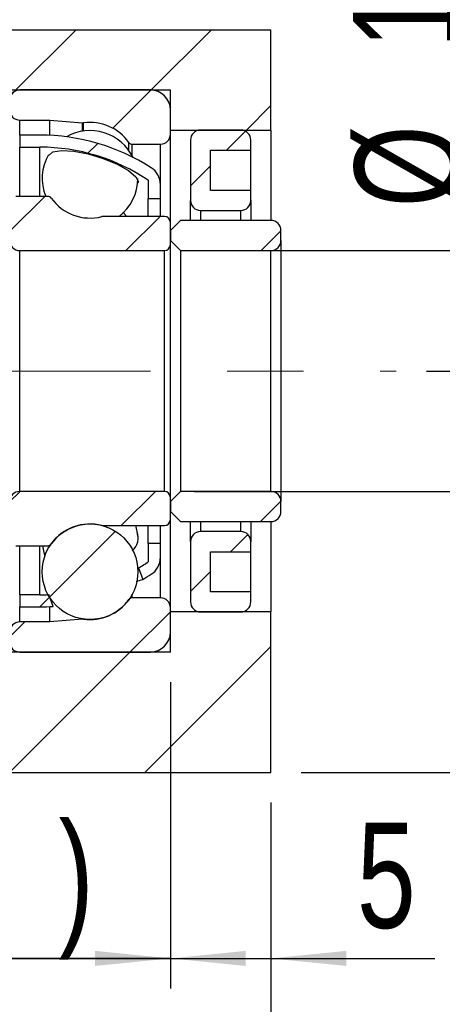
# Model space of a CAD drawing. Header units: millimetres. Extents: x 31 to 291, y 7 to 191.
# Tile 5 of 8: x 241 to 255, y 26 to 59. Entities that reach past the tile are written whole.
import ezdxf

# ---------------------------------------------------------------- set-up
doc = ezdxf.new("R2010")
doc.units = ezdxf.units.MM
doc.linetypes.add('CENTERX2', pattern=[20.32, 12.7, -2.54, 2.54, -2.54])
doc.layers.add('FORMAT', color=7, linetype='Continuous')
doc.styles.add('SLDTEXTSTYLE0', font='TXT', dxfattribs={"width": 0.75})
doc.dimstyles.new('SLDDIMSTYLE1', dxfattribs={"dimtxt": 3.5, "dimasz": 2.5, "dimexe": 0, "dimexo": 0.0625, "dimgap": 0.875, "dimtad": 1, "dimdec": 1, "dimlfac": 1.5, "dimrnd": 1e-09, "dimzin": 12, "dimdsep": 46, "dimtxsty": 'SLDTEXTSTYLE0', "dimsah": 1, "dimcen": 0.09, "dimadec": 0, "dimazin": 3, "dimtfac": 1, "dimtdec": 1, "dimtmove": 0, "dimatfit": 0, "dimfxl": 0, "dimfrac": 2, "dimtolj": 1, "dimtzin": 12, "dimarcsym": 0})
doc.dimstyles.new('SLDDIMSTYLE2', dxfattribs={"dimtxt": 3.5, "dimasz": 2.5, "dimexe": 0, "dimexo": 0.0625, "dimgap": 0.875, "dimtad": 1, "dimlfac": 1.5, "dimrnd": 1e-09, "dimzin": 12, "dimdsep": 46, "dimtxsty": 'SLDTEXTSTYLE0', "dimsah": 1, "dimcen": 0.09, "dimadec": 0, "dimazin": 3, "dimtfac": 1, "dimtofl": 0, "dimtmove": 0, "dimatfit": 3, "dimfxl": 0, "dimfrac": 2, "dimtolj": 1, "dimtzin": 12, "dimarcsym": 0})
doc.dimstyles.new('SLDDIMSTYLE4', dxfattribs={"dimtxt": 3.5, "dimasz": 2.5, "dimexe": 0, "dimexo": 0.0625, "dimgap": 0.875, "dimtad": 1, "dimlfac": 1.5, "dimrnd": 1e-09, "dimzin": 12, "dimdsep": 46, "dimtxsty": 'SLDTEXTSTYLE0', "dimsah": 1, "dimcen": 0.09, "dimadec": 0, "dimazin": 3, "dimtfac": 1, "dimtmove": 0, "dimatfit": 0, "dimfxl": 0, "dimfrac": 2, "dimtolj": 1, "dimtzin": 12, "dimarcsym": 0})
doc.dimstyles.new('SLDDIMSTYLE9', dxfattribs={"dimtxt": 3.5, "dimasz": 2.5, "dimexe": 0, "dimexo": 0.0625, "dimgap": 0.875, "dimtad": 1, "dimlfac": 1.5, "dimrnd": 1e-09, "dimzin": 12, "dimdsep": 46, "dimtxsty": 'SLDTEXTSTYLE0', "dimsah": 1, "dimcen": 0.09, "dimadec": 0, "dimazin": 3, "dimtol": 1, "dimtp": 0.02, "dimtm": 0.02, "dimtfac": 1, "dimtmove": 0, "dimatfit": 0, "dimfxl": 0, "dimfrac": 2, "dimtolj": 1, "dimarcsym": 0})

# ---------------------------------------------------------------- blocks, each defined once
blk = doc.blocks.new('_D_15')
at = {"layer": 'FORMAT', "color": 7}
for p, q in [((256.579, 51.403), (256.579, 63.286)), ((246.758, 51.403), (257.579, 51.403)), ((256.579, 51.403), (256.579, 43.403)), ((246.758, 43.403), (257.579, 43.403))]:
    blk.add_line(p, q, dxfattribs=at)
for points in [[(256.579, 51.403), (256.329, 48.903), (256.829, 48.903)], [(256.579, 43.403), (256.829, 45.903), (256.329, 45.903)]]:
    blk.add_solid(points, dxfattribs=at)
at = {"layer": 'FORMAT', "color": 7, "char_height": 3.5, "attachment_point": 1, "rotation": 90, "style": 'SLDTEXTSTYLE0'}
for s, insert in [('12', (252.014, 58.114)), ('%%c', (252.068, 52.836))]:
    blk.add_mtext(s, dxfattribs=dict(at, insert=insert))
blk = doc.blocks.new('_D_16')
at = {"layer": 'FORMAT', "color": 7}
for p, q in [((265.624, 47.403), (265.624, 52.903)), ((254.45, 47.403), (266.624, 47.403)), ((265.624, 47.403), (265.624, 34.07)), ((250.291, 34.07), (266.624, 34.07)), ((265.624, 34.07), (265.624, 28.57))]:
    blk.add_line(p, q, dxfattribs=at)
for points in [[(265.624, 47.403), (265.874, 49.903), (265.374, 49.903)], [(265.624, 34.07), (265.374, 31.57), (265.874, 31.57)]]:
    blk.add_solid(points, dxfattribs=at)
at = {"layer": 'FORMAT', "color": 7, "char_height": 3.5, "attachment_point": 1, "rotation": 90, "style": 'SLDTEXTSTYLE0'}
for s, insert in [('±0.02', (261.113, 37.666)), ('20', (261.113, 31.181))]:
    blk.add_mtext(s, dxfattribs=dict(at, insert=insert))
blk = doc.blocks.new('_D_17')
at = {"layer": 'FORMAT', "color": 7}
for p, q in [((249.291, 33.07), (249.291, 18.407)), ((199.958, 26.403), (199.958, 18.407)), ((199.958, 19.407), (249.291, 19.407))]:
    blk.add_line(p, q, dxfattribs=at)
for points in [[(199.958, 19.407), (202.458, 19.157), (202.458, 19.657)], [(249.291, 19.407), (246.791, 19.657), (246.791, 19.157)]]:
    blk.add_solid(points, dxfattribs=at)
at = {"layer": 'FORMAT', "color": 7, "insert": (223.587, 23.919), "char_height": 3.5, "attachment_point": 1, "style": 'SLDTEXTSTYLE0'}
blk.add_mtext('74', dxfattribs=at)
blk = doc.blocks.new('_D_18')
at = {"layer": 'FORMAT', "color": 7}
for p, q in [((245.958, 37.07), (245.958, 26.897)), ((249.291, 33.07), (249.291, 26.897)), ((245.958, 27.897), (240.458, 27.897)), ((245.958, 27.897), (249.291, 27.897)), ((249.291, 27.897), (254.729, 27.897))]:
    blk.add_line(p, q, dxfattribs=at)
for points in [[(245.958, 27.897), (243.458, 28.147), (243.458, 27.647)], [(249.291, 27.897), (251.791, 27.647), (251.791, 28.147)]]:
    blk.add_solid(points, dxfattribs=at)
at = {"layer": 'FORMAT', "color": 7, "insert": (252.143, 32.409), "char_height": 3.5, "attachment_point": 1, "style": 'SLDTEXTSTYLE0'}
blk.add_mtext('5', dxfattribs=at)
blk = doc.blocks.new('_D_19')
at = {"layer": 'FORMAT', "color": 7}
for p, q in [((226.224, 39.137), (226.224, 26.897)), ((245.958, 37.07), (245.958, 26.897)), ((226.224, 27.897), (220.724, 27.897)), ((226.224, 27.897), (245.958, 27.897)), ((245.958, 27.897), (251.458, 27.897))]:
    blk.add_line(p, q, dxfattribs=at)
for points in [[(226.224, 27.897), (223.724, 28.147), (223.724, 27.647)], [(245.958, 27.897), (248.458, 27.647), (248.458, 28.147)]]:
    blk.add_solid(points, dxfattribs=at)
at = {"layer": 'FORMAT', "color": 7, "char_height": 3.5, "attachment_point": 1, "style": 'SLDTEXTSTYLE0'}
for s, insert in [('(', (231.474, 32.409)), (')', (242.246, 32.409)), ('29.6', (233.195, 32.409))]:
    blk.add_mtext(s, dxfattribs=dict(at, insert=insert))

msp = doc.modelspace()

# ---------------------------------------------------------------- hatches: boundary and pattern name
at = {"layer": 'FORMAT', "linetype": 'Continuous', "lineweight": 18}
h = msp.add_hatch(dxfattribs=at)
h.set_pattern_fill('ANSI31', color=256, style=0)
h.paths.add_polyline_path([(233.95757108, 58.73676817), (233.95757108, 56.73676817), (245.95757108, 56.73676817), (245.95757108, 55.40343484), (249.29090441, 55.40343484), (249.29090441, 58.73676817)], flags=0)
h = msp.add_hatch(dxfattribs=at)
h.set_pattern_fill('ANSI31', color=256, style=0)
edge = h.paths.add_edge_path(flags=0)
edge.add_line((245.29090441, 56.73676817), (240.95757108, 56.73676817))
edge.add_arc((240.95757108, 56.40343484), 0.33333333, 90, 180)
edge.add_line((240.62423775, 56.40343484), (240.62423775, 56.07010151))
edge.add_arc((240.95757108, 56.07010151), 0.33333333, 180, 270)
edge.add_line((240.95757108, 55.73676817), (241.95757108, 55.73676817))
edge.add_line((241.95757108, 55.73676817), (243.04298026, 55.64180717))
edge.add_arc((243.05460103, 55.77463313), 0.13333333, 265, 277.892747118)
edge.add_arc((243.29090441, 54.07010151), 1.5875, 35.528919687, 97.892747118, ccw=False)
edge.add_arc((244.69135697, 55.07010151), 0.13333333, 215.528919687, 270)
edge.add_line((244.69135697, 54.93676817), (245.62423775, 54.93676817))
edge.add_arc((245.62423775, 55.27010151), 0.33333333, 270, 360)
edge.add_line((245.95757108, 55.27010151), (245.95757108, 56.07010151))
edge.add_arc((245.29090441, 56.07010151), 0.66666667, 0, 90)
h = msp.add_hatch(dxfattribs=at)
h.set_pattern_fill('ANSI31', color=256, style=0)
edge = h.paths.add_edge_path(flags=0)
edge.add_line((248.62423775, 53.07010151), (248.62423775, 53.40343484))
edge.add_line((248.62423775, 53.40343484), (247.29090441, 53.40343484))
edge.add_line((247.29090441, 53.40343484), (247.29090441, 54.73676817))
edge.add_line((247.29090441, 54.73676817), (248.62423775, 54.73676817))
edge.add_line((248.62423775, 54.73676817), (248.62423775, 55.07010151))
edge.add_arc((248.29090441, 55.07010151), 0.33333333, 0, 90)
edge.add_line((248.29090441, 55.40343484), (246.95757108, 55.40343484))
edge.add_arc((246.95757108, 55.07010151), 0.33333333, 90, 180)
edge.add_line((246.62423775, 55.07010151), (246.62423775, 53.07010151))
edge.add_arc((246.95757108, 53.07010151), 0.33333333, 180, 270)
edge.add_line((246.95757108, 52.73676817), (248.29090441, 52.73676817))
edge.add_arc((248.29090441, 53.07010151), 0.33333333, 270, 360)
h = msp.add_hatch(dxfattribs=at)
h.set_pattern_fill('ANSI31', color=256, style=0)
edge = h.paths.add_edge_path(flags=0)
edge.add_line((240.95757108, 55.23676817), (240.95757108, 54.83676817))
edge.add_line((240.95757108, 54.83676817), (241.62423775, 54.83676817))
edge.add_arc((241.62423775, 48.39585908), 6.44090909, 56.018353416, 90, ccw=False)
edge.add_line((245.22423775, 53.73676817), (245.22423775, 53.13676817))
edge.add_line((245.22423775, 53.13676817), (245.62423775, 53.13676817))
edge.add_line((245.62423775, 53.13676817), (245.62423775, 53.5929889))
edge.add_arc((244.95757108, 53.5929889), 0.66666667, 0, 57.324713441)
edge.add_arc((241.62423775, 48.39585908), 6.84090909, 57.324713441, 90)
edge.add_line((241.62423775, 55.23676817), (240.95757108, 55.23676817))
h = msp.add_hatch(dxfattribs=at)
h.set_pattern_fill('ANSI31', color=256, style=0)
edge = h.paths.add_edge_path(flags=0)
edge.add_line((240.95757108, 51.40343484), (245.75757108, 51.40343484))
edge.add_arc((245.75757108, 51.60343484), 0.2, 270, 360)
edge.add_line((245.95757108, 51.60343484), (245.95757108, 52.33676817))
edge.add_arc((245.75757108, 52.33676817), 0.2, 0, 90)
edge.add_line((245.75757108, 52.53676817), (243.71926126, 52.53676817))
edge.add_arc((243.71926126, 52.40343484), 0.13333333, 90, 104.41385347)
edge.add_arc((243.29090441, 54.07010151), 1.5875, 215.528919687, 284.41385347, ccw=False)
edge.add_arc((241.89045186, 53.07010151), 0.13333333, 35.528919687, 90)
edge.add_line((241.89045186, 53.20343484), (240.82423775, 53.20343484))
edge.add_arc((240.82423775, 53.00343484), 0.2, 90, 180)
edge.add_line((240.62423775, 53.00343484), (240.62423775, 51.73676817))
edge.add_arc((240.95757108, 51.73676817), 0.33333333, 180, 270)
h = msp.add_hatch(dxfattribs=at)
h.set_pattern_fill('ANSI31', color=256, style=0)
edge = h.paths.add_edge_path(flags=0)
edge.add_line((245.95757108, 51.73676817), (246.29090441, 51.40343484))
edge.add_line((246.29090441, 51.40343484), (249.29090441, 51.40343484))
edge.add_arc((249.29090441, 51.73676817), 0.33333333, 270, 360)
edge.add_line((249.62423775, 51.73676817), (249.62423775, 52.07010151))
edge.add_arc((249.29090441, 52.07010151), 0.33333333, 0, 90)
edge.add_line((249.29090441, 52.40343484), (246.29090441, 52.40343484))
edge.add_line((246.29090441, 52.40343484), (245.95757108, 52.07010151))
edge.add_line((245.95757108, 52.07010151), (245.95757108, 51.73676817))
h = msp.add_hatch(dxfattribs=at)
h.set_pattern_fill('ANSI31', color=256, style=0)
edge = h.paths.add_edge_path(flags=0)
edge.add_line((245.95757108, 42.47010151), (245.95757108, 43.20343484))
edge.add_arc((245.75757108, 43.20343484), 0.2, 0, 90)
edge.add_line((245.75757108, 43.40343484), (240.95757108, 43.40343484))
edge.add_arc((240.95757108, 43.07010151), 0.33333333, 90, 180)
edge.add_line((240.62423775, 43.07010151), (240.62423775, 41.80343484))
edge.add_arc((240.82423775, 41.80343484), 0.2, 180, 270)
edge.add_line((240.82423775, 41.60343484), (241.89045186, 41.60343484))
edge.add_arc((241.89045186, 41.73676817), 0.13333333, 270, 324.471080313)
edge.add_arc((243.29090441, 40.73676817), 1.5875, 75.58614653, 144.471080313, ccw=False)
edge.add_arc((243.71926126, 42.40343484), 0.13333333, 255.58614653, 270)
edge.add_line((243.71926126, 42.27010151), (245.75757108, 42.27010151))
edge.add_arc((245.75757108, 42.47010151), 0.2, 270, 360)
h = msp.add_hatch(dxfattribs=at)
h.set_pattern_fill('ANSI31', color=256, style=0)
edge = h.paths.add_edge_path(flags=0)
edge.add_line((246.29090441, 43.40343484), (245.95757108, 43.07010151))
edge.add_line((245.95757108, 43.07010151), (245.95757108, 42.73676817))
edge.add_line((245.95757108, 42.73676817), (246.29090441, 42.40343484))
edge.add_line((246.29090441, 42.40343484), (249.29090441, 42.40343484))
edge.add_arc((249.29090441, 42.73676817), 0.33333333, 270, 360)
edge.add_line((249.62423775, 42.73676817), (249.62423775, 43.07010151))
edge.add_arc((249.29090441, 43.07010151), 0.33333333, 0, 90)
edge.add_line((249.29090441, 43.40343484), (246.29090441, 43.40343484))
h = msp.add_hatch(dxfattribs=at)
h.set_pattern_fill('ANSI31', color=256, style=0)
edge = h.paths.add_edge_path(flags=0)
edge.add_arc((243.29090441, 40.73676817), 1.5875, 0, 360)
h = msp.add_hatch(dxfattribs=at)
h.set_pattern_fill('ANSI31', color=256, style=0)
edge = h.paths.add_edge_path(flags=0)
edge.add_line((247.29090441, 40.07010151), (247.29090441, 41.40343484))
edge.add_line((247.29090441, 41.40343484), (248.62423775, 41.40343484))
edge.add_line((248.62423775, 41.40343484), (248.62423775, 41.73676817))
edge.add_arc((248.29090441, 41.73676817), 0.33333333, 360, 450)
edge.add_line((248.29090441, 42.07010151), (246.95757108, 42.07010151))
edge.add_arc((246.95757108, 41.73676817), 0.33333333, 90, 180)
edge.add_line((246.62423775, 41.73676817), (246.62423775, 39.73676817))
edge.add_arc((246.95757108, 39.73676817), 0.33333333, 180, 270)
edge.add_line((246.95757108, 39.40343484), (248.29090441, 39.40343484))
edge.add_arc((248.29090441, 39.73676817), 0.33333333, 270, 360)
edge.add_line((248.62423775, 39.73676817), (248.62423775, 40.07010151))
edge.add_line((248.62423775, 40.07010151), (247.29090441, 40.07010151))
h = msp.add_hatch(dxfattribs=at)
h.set_pattern_fill('ANSI31', color=256, style=0)
edge = h.paths.add_edge_path(flags=0)
edge.add_line((244.89806319, 40.86417574), (245.04019858, 40.48401736))
edge.add_arc((241.62423775, 46.4110106), 6.84090909, 299.956550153, 302.675286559)
edge.add_arc((244.95757108, 41.21388077), 0.66666667, 302.675286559, 360)
edge.add_line((245.62423775, 41.21388077), (245.62423775, 41.67010151))
edge.add_line((245.62423775, 41.67010151), (245.22423775, 41.67010151))
edge.add_line((245.22423775, 41.67010151), (245.22423775, 41.07010151))
edge.add_arc((241.62423775, 46.4110106), 6.44090909, 300.549744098, 303.981646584, ccw=False)
h = msp.add_hatch(dxfattribs=at)
h.set_pattern_fill('ANSI31', color=256, style=0)
edge = h.paths.add_edge_path(flags=0)
edge.add_arc((241.62423775, 46.4110106), 6.44090909, 270, 272.633788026, ccw=False)
edge.add_line((241.62423775, 39.97010151), (240.95757108, 39.97010151))
edge.add_line((240.95757108, 39.97010151), (240.95757108, 39.57010151))
edge.add_line((240.95757108, 39.57010151), (241.62423775, 39.57010151))
edge.add_arc((241.62423775, 46.4110106), 6.84090909, 270, 273.710489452)
edge.add_line((242.06694719, 39.58444151), (241.92021095, 39.97690539))
h = msp.add_hatch(dxfattribs=at)
h.set_pattern_fill('ANSI31', color=256, style=0)
edge = h.paths.add_edge_path(flags=0)
edge.add_line((240.62423775, 38.73676817), (240.62423775, 38.40343484))
edge.add_arc((240.95757108, 38.40343484), 0.33333333, 180, 270)
edge.add_line((240.95757108, 38.07010151), (245.29090441, 38.07010151))
edge.add_arc((245.29090441, 38.73676817), 0.66666667, 270, 360)
edge.add_line((245.95757108, 38.73676817), (245.95757108, 39.53676817))
edge.add_arc((245.62423775, 39.53676817), 0.33333333, 360, 450)
edge.add_line((245.62423775, 39.87010151), (244.69135697, 39.87010151))
edge.add_arc((244.69135697, 39.73676817), 0.13333333, 90, 144.471080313)
edge.add_arc((243.29090441, 40.73676817), 1.5875, 262.107252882, 324.471080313, ccw=False)
edge.add_arc((243.05460103, 39.03223654), 0.13333333, 82.107252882, 95)
edge.add_line((243.04298026, 39.1650625), (241.95757108, 39.07010151))
edge.add_line((241.95757108, 39.07010151), (240.95757108, 39.07010151))
edge.add_arc((240.95757108, 38.73676817), 0.33333333, 90, 180)
h = msp.add_hatch(dxfattribs=at)
h.set_pattern_fill('ANSI31', color=256, style=0)
h.paths.add_polyline_path([(233.95757108, 38.07010151), (233.95757108, 34.07010151), (249.29090441, 34.07010151), (249.29090441, 39.40343484), (245.95757108, 39.40343484), (245.95757108, 38.07010151)], flags=0)

# ---------------------------------------------------------------- linework, layer by layer
at = {"color": 7, "linetype": 'Continuous', "lineweight": 25}
for p, q in [((233.9575716, 58.73676879), (249.29090434, 58.73676879)), ((249.29090434, 55.40343491), (249.29090434, 58.73676879)), ((233.9575716, 56.73676846), (245.95757108, 56.73676846)), ((245.29090438, 56.73676846), (240.95757119, 56.73676846)), ((245.95757108, 55.40343491), (245.95757108, 56.73676846)), ((245.95757108, 55.2701018), (245.95757108, 56.07010168)), ((240.95757119, 55.7367683), (241.95757105, 55.7367683)), ((241.95757105, 55.7367683), (243.04298032, 55.64180692)), ((241.95757105, 55.22864242), (241.95757105, 55.7367683)), ((245.95757108, 55.40343491), (249.29090434, 55.40343491)), ((245.95757108, 52.33676817), (245.95757108, 55.2701018)), ((248.29090449, 55.40343491), (246.95757109, 55.40343491)), ((249.29090434, 55.40343491), (249.29090434, 52.40343473)), ((241.62423766, 55.2367679), (240.95757119, 55.2367679)), ((240.95757119, 55.2367679), (240.95757119, 54.83676796)), ((244.69135694, 54.93676841), (245.62423773, 54.93676841)), ((246.62423778, 55.07010152), (246.62423778, 53.07010181)), ((248.62423787, 54.73676813), (248.62423787, 55.07010152)), ((240.95757119, 54.83676796), (241.62423766, 54.83676796)), ((240.95757119, 53.20343492), (240.95757119, 54.83676796)), ((247.29090448, 54.73676813), (248.62423787, 54.73676813)), ((247.29090448, 53.40343458), (247.29090448, 54.73676813)), ((248.62423787, 53.40343458), (248.62423787, 54.73676813)), ((245.22423775, 53.73676797), (245.22423775, 53.13676837)), ((245.62423773, 53.13676837), (245.62423773, 53.59298915)), ((248.62423787, 53.40343458), (247.29090448, 53.40343458)), ((248.62423787, 53.07010181), (248.62423787, 53.40343458)), ((241.89045187, 53.20343492), (240.82423778, 53.20343492)), ((245.22423775, 53.13676837), (245.62423773, 53.13676837)), ((245.22423775, 52.53676814), (245.22423775, 53.13676837)), ((245.62423773, 52.53676814), (245.62423773, 53.13676837)), ((246.62423778, 52.40343473), (246.62423778, 53.07010181)), ((248.62423787, 53.07010181), (248.62423787, 52.40343473)), ((244.37585877, 52.6740215), (244.51595622, 52.53676814)), ((246.95757109, 52.73676843), (248.29090449, 52.73676843)), ((245.75757107, 52.53676814), (243.71926129, 52.53676814)), ((245.95757108, 52.07010165), (246.29090443, 52.40343473)), ((245.95757108, 51.60343484), (245.95757108, 52.33676817)), ((249.29090434, 52.40343473), (246.29090443, 52.40343473)), ((245.95757108, 52.07010165), (245.95757108, 51.73676826)), ((249.62423773, 51.73676826), (249.62423773, 52.07010165)), ((246.29090443, 51.40343487), (245.95757108, 51.73676826)), ((249.62423773, 51.73676826), (249.62423773, 43.07010142)), ((240.95757119, 43.4034348), (240.95757119, 51.40343487)), ((240.95757119, 51.40343487), (245.75757107, 51.40343487)), ((245.75757107, 43.4034348), (245.75757107, 51.40343487)), ((245.95757108, 43.20343483), (245.95757108, 51.60343484)), ((246.29090443, 51.40343487), (249.29090434, 51.40343487)), ((246.29090443, 51.40343487), (246.29090443, 43.4034348)), ((249.29090434, 43.4034348), (249.29090434, 51.40343487)), ((245.75757107, 43.4034348), (240.95757119, 43.4034348)), ((245.95757108, 43.07010142), (246.29090443, 43.4034348)), ((245.95757108, 42.4701015), (245.95757108, 43.20343483)), ((249.29090434, 43.4034348), (246.29090443, 43.4034348)), ((245.95757108, 43.07010142), (245.95757108, 42.73676803)), ((249.62423773, 42.73676803), (249.62423773, 43.07010142)), ((246.29090443, 42.40343495), (245.95757108, 42.73676803)), ((243.71926129, 42.27010153), (245.75757107, 42.27010153)), ((245.22423775, 41.67010131), (245.22423775, 42.27010153)), ((245.62423773, 41.67010131), (245.62423773, 42.27010153)), ((245.95757108, 39.53676788), (245.95757108, 42.4701015)), ((246.29090443, 42.40343495), (249.29090434, 42.40343495)), ((246.62423778, 41.73676786), (246.62423778, 42.40343495)), ((248.62423787, 42.40343495), (248.62423787, 41.73676786)), ((249.29090434, 42.40343495), (249.29090434, 39.40343477)), ((248.29090449, 42.07010125), (246.95757109, 42.07010125)), ((240.82423778, 41.60343476), (241.89045187, 41.60343476)), ((240.95757119, 39.97010171), (240.95757119, 41.60343476)), ((245.22423775, 41.67010131), (245.22423775, 41.07010171)), ((245.62423773, 41.67010131), (245.22423775, 41.67010131)), ((245.62423773, 41.21388053), (245.62423773, 41.67010131)), ((246.62423778, 41.73676786), (246.62423778, 39.73676816)), ((248.62423787, 41.4034351), (248.62423787, 41.73676786)), ((247.29090448, 41.4034351), (248.62423787, 41.4034351)), ((247.29090448, 40.07010154), (247.29090448, 41.4034351)), ((248.62423787, 40.07010154), (248.62423787, 41.4034351)), ((244.89806321, 40.86417573), (245.04019855, 40.48401731)), ((240.95757119, 39.97010171), (240.95757119, 39.57010177)), ((241.62423766, 39.97010171), (240.95757119, 39.97010171)), ((242.06694712, 39.58444166), (241.92021104, 39.97690534)), ((248.62423787, 40.07010154), (247.29090448, 40.07010154)), ((248.62423787, 39.73676816), (248.62423787, 40.07010154)), ((240.95757119, 39.57010177), (241.62423766, 39.57010177)), ((241.95757105, 39.07010138), (241.95757105, 39.57822725)), ((245.62423773, 39.87010126), (244.69135694, 39.87010126)), ((245.95757108, 38.73676799), (245.95757108, 39.53676788)), ((245.95757108, 38.07010122), (245.95757108, 39.40343477)), ((249.29090434, 39.40343477), (245.95757108, 39.40343477)), ((246.95757109, 39.40343477), (248.29090449, 39.40343477)), ((249.29090434, 34.0701018), (249.29090434, 39.40343477)), ((241.95757105, 39.07010138), (240.95757119, 39.07010138)), ((243.04298032, 39.16506276), (241.95757105, 39.07010138)), ((245.95757108, 38.07010122), (233.9575716, 38.07010122)), ((240.95757119, 38.07010122), (245.29090438, 38.07010122)), ((233.9575716, 34.0701018), (249.29090434, 34.0701018))]:
    msp.add_line(p, q, dxfattribs=at)
at = {"color": 8, "linetype": 'Continuous', "lineweight": 25}
for p, q in [((240.95757119, 55.2367679), (240.95757119, 55.7367683)), ((243.04298032, 55.36807569), (243.04298032, 55.64180692)), ((243.07291023, 55.37251624), (243.07291023, 55.64256316)), ((244.58284738, 54.72257291), (244.58284738, 54.99261983)), ((244.69135694, 54.54764322), (244.69135694, 54.93676841)), ((245.62423773, 53.59298915), (245.62423773, 54.93676841)), ((241.62423766, 53.20343492), (241.62423766, 54.83676796)), ((246.95757109, 52.73676843), (246.95757109, 52.40343473)), ((248.29090449, 52.40343473), (248.29090449, 52.73676843)), ((246.95757109, 42.40343495), (246.95757109, 42.07010125)), ((248.29090449, 42.07010125), (248.29090449, 42.40343495)), ((241.62423766, 39.97010171), (241.62423766, 41.60343476)), ((245.62423773, 39.87010126), (245.62423773, 41.21388053)), ((244.69135694, 39.87010126), (244.69135694, 39.98917955)), ((240.95757119, 39.07010138), (240.95757119, 39.57010177)), ((243.04298032, 39.16506276), (243.04298032, 39.16874707))]:
    msp.add_line(p, q, dxfattribs=at)
at = {"color": 7, "linetype": 'Continuous', "lineweight": 25, "flags": 128}
for points in [[(241.92926505, 54.57144906), (242.05943942, 54.67743109), (242.34355924, 54.72484907), (242.74864265, 54.70437363), (243.22945656, 54.61515355), (243.73049599, 54.46539005), (244.19379514, 54.27234612), (244.56735561, 54.05983073), (244.81072898, 53.85450204), (244.89799856, 53.68192673), (244.87212929, 53.64243617)], [(244.87356143, 41.91898547), (244.85289267, 42.07853717), (244.80566801, 42.27010153)], [(241.7150146, 41.60343476), (241.7606134, 41.37274429), (241.79419099, 41.26592284)]]:
    msp.add_lwpolyline(points, dxfattribs=at)
at = {"color": 7, "linetype": 'Continuous', "lineweight": 25}
msp.add_circle((243.29090441, 40.73676817), 1.5875, dxfattribs=at)
for centre, radius, start, end in [((240.95757108, 56.40343484), 0.33333333, 90, 180), ((245.29090441, 56.07010151), 0.66666667, 0, 90), ((240.95757108, 56.07010151), 0.33333333, 180, 270), ((243.05460103, 55.77463313), 0.13333333, 265, 277.892747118), ((243.29090441, 54.07010151), 1.5875, 35.528919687, 97.892747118), ((243.29090441, 53.80005466), 1.5875, 26.07413255, 119.646095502), ((245.62423775, 55.27010151), 0.33333333, 270, 0), ((246.95757108, 55.07010151), 0.33333333, 90, 180), ((248.29090441, 55.07010151), 0.33333333, 0, 90), ((241.62423775, 48.39585908), 6.84090909, 57.324713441, 90), ((244.69135697, 55.07010151), 0.13333333, 215.528919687, 270), ((241.62423775, 48.39585908), 6.44090909, 56.018353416, 90), ((243.29090441, 53.80005466), 1.5875, 150.30784292, 202.075220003), ((244.95757108, 53.5929889), 0.66666667, 0, 57.324713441), ((243.29090441, 53.80005466), 1.5875, 307.271859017, 0), ((241.89045186, 53.07010151), 0.13333333, 35.528919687, 90), ((243.29090441, 54.07010151), 1.5875, 215.528919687, 284.41385347), ((246.95757108, 53.07010151), 0.33333333, 180, 270), ((248.29090441, 53.07010151), 0.33333333, 270, 0), ((243.71926126, 52.40343484), 0.13333333, 90, 104.41385347), ((245.75757108, 52.33676817), 0.2, 0, 90), ((249.29090441, 52.07010151), 0.33333333, 0, 90), ((240.95757108, 51.73676817), 0.33333333, 180, 270), ((249.29090441, 51.73676817), 0.33333333, 270, 0), ((245.75757108, 51.60343484), 0.2, 270, 0), ((240.95757108, 43.07010151), 0.33333333, 90, 180), ((245.75757108, 43.20343484), 0.2, 0, 90), ((249.29090441, 43.07010151), 0.33333333, 0, 90), ((249.29090441, 42.73676817), 0.33333333, 270, 0), ((243.29090441, 40.73676817), 1.5875, 75.58614653, 144.471080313), ((243.71926126, 42.40343484), 0.13333333, 255.58614653, 270), ((245.75757108, 42.47010151), 0.2, 270, 360), ((244.31420847, 41.87033913), 0.57512545, 310.977857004, 20.604093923), ((246.95757108, 41.73676817), 0.33333333, 90, 180), ((248.29090441, 41.73676817), 0.33333333, 0, 90), ((241.89045186, 41.73676817), 0.13333333, 270, 324.471080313), ((244.95757108, 41.21388077), 0.66666667, 302.675286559, 0), ((241.62423775, 46.4110106), 6.44090909, 300.549744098, 303.981646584), ((241.62423775, 46.4110106), 6.84090909, 299.956550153, 302.675286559), ((235.30850484, 69.05581739), 30.18366483, 288.385224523, 288.809091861), ((241.62423775, 46.4110106), 6.44090909, 270, 272.633788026), ((241.62423775, 46.4110106), 6.84090909, 270, 273.710489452), ((243.29090441, 40.73676817), 1.5875, 262.107252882, 324.471080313), ((244.69135697, 39.73676817), 0.13333333, 90, 144.471080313), ((245.62423775, 39.53676817), 0.33333333, 0, 90), ((246.95757108, 39.73676817), 0.33333333, 180, 270), ((248.29090441, 39.73676817), 0.33333333, 270, 0), ((240.95757108, 38.73676817), 0.33333333, 90, 180), ((243.05460103, 39.03223654), 0.13333333, 82.107252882, 95), ((245.29090441, 38.73676817), 0.66666667, 270, 0), ((240.95757108, 38.40343484), 0.33333333, 180, 270)]:
    msp.add_arc(centre, radius, start, end, dxfattribs=at)
at = {"layer": 'FORMAT', "color": 7, "linetype": 'CENTERX2', "lineweight": 18}
msp.add_line((191.95757108, 47.40343484), (253.44955491, 47.40343484), dxfattribs=at)

# ---------------------------------------------------------------- dimensions: what is measured, and where the dimension line sits
at = {"layer": 'FORMAT', "color": 7}
dim = msp.add_linear_dim(base=(256.57945897, 43.40343484), p1=(245.75757108, 51.40343484), p2=(245.75757108, 43.40343484), angle=90, text='%%c<>', dimstyle='SLDDIMSTYLE2', dxfattribs=at)
dim.commit()
dim.dimension.update_dxf_attribs({"geometry": '_D_15', "text_midpoint": (256.57945897, 58.06112513), "dimtype": 160})
dim = msp.add_linear_dim(base=(265.62423775, 34.07010151), p1=(253.44955491, 47.40343484), p2=(249.29090441, 34.07010151), angle=90, dimstyle='SLDDIMSTYLE9', dxfattribs=at)
dim.commit()
dim.dimension.update_dxf_attribs({"geometry": '_D_16', "text_midpoint": (265.62423775, 40.22067196), "dimtype": 160})
dim = msp.add_linear_dim(base=(245.95757108, 27.89682791), p1=(226.22423775, 40.13676817), p2=(245.95757108, 38.07010151), text='(<>)', dimstyle='SLDDIMSTYLE1', dxfattribs=at)
dim.commit()
dim.dimension.update_dxf_attribs({"geometry": '_D_19', "text_midpoint": (237.72060696, 27.89682791), "dimtype": 160})
for base, p1, dimstyle, picture, middle in [((249.29090441, 27.89682791), (245.95757108, 38.07010151), 'SLDDIMSTYLE4', '_D_18', (253.43609405, 27.89682791)), ((249.29090441, 19.40680992), (199.95757108, 27.40343484), 'SLDDIMSTYLE2', '_D_17', (226.17277011, 19.40680992))]:
    dim = msp.add_linear_dim(base=base, p1=p1, p2=(249.29090441, 34.07010151), dimstyle=dimstyle, dxfattribs=at)
    dim.commit()
    dim.dimension.update_dxf_attribs({"geometry": picture, "text_midpoint": middle, "dimtype": 160})

doc.saveas('drawing.dxf')
